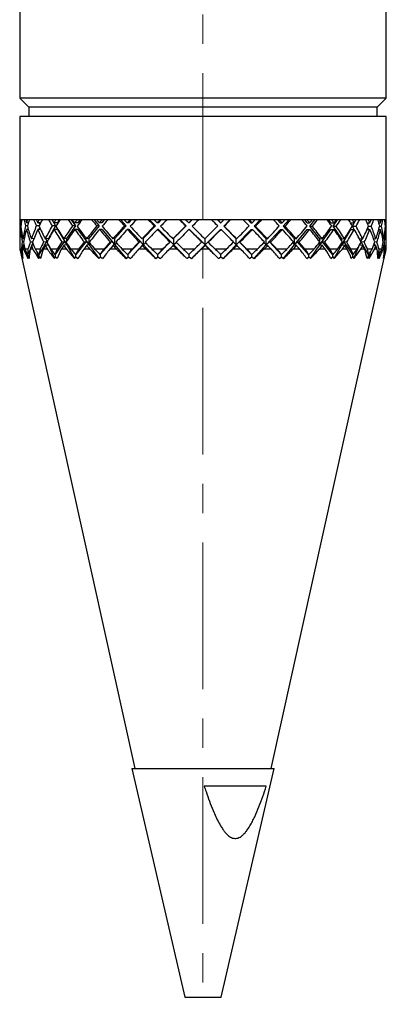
# Model space of a CAD drawing. Header units: inches. Extents: x 0.6 to 20.8, y 0.4 to 16.7.
# Tile 4 of 15: x 10.2 to 11.5, y 0.4 to 3.7. Entities that reach past the tile are written whole.
import ezdxf

# ---------------------------------------------------------------- set-up
doc = ezdxf.new("R2010")
doc.units = ezdxf.units.IN
doc.header["$MEASUREMENT"] = 0
doc.linetypes.add('CENTERX2', pattern=[0.8, 0.5, -0.1, 0.1, -0.1])
doc.layers.add('SLD-0', color=7, linetype='Continuous')

msp = doc.modelspace()

# ---------------------------------------------------------------- linework, layer by layer
at = {"color": 7, "linetype": 'Continuous', "lineweight": 25}
for p, q in [((10.2018, 3.7868), (10.2018, 3.452)), ((11.4518, 3.452), (11.4518, 3.7868)), ((10.2018, 3.452), (10.233, 3.4207)), ((11.4518, 3.452), (10.2018, 3.452)), ((11.4205, 3.4207), (11.4518, 3.452)), ((10.233, 3.4207), (10.233, 3.3895)), ((11.4205, 3.4207), (10.233, 3.4207)), ((11.4205, 3.3895), (11.4205, 3.4207)), ((10.2018, 3.3895), (10.2018, 3.0364)), ((11.4518, 3.3895), (10.2018, 3.3895)), ((11.4518, 3.0364), (11.4518, 3.3895)), ((10.2018, 3.0364), (10.2018, 2.9784)), ((11.4518, 3.0364), (10.2018, 3.0364)), ((10.2025, 3.0364), (10.2018, 3.0364)), ((10.2058, 3.0364), (10.2039, 3.0364)), ((10.2074, 3.0267), (10.2047, 3.0267)), ((10.2172, 3.0364), (10.2088, 3.0364)), ((10.2274, 3.0364), (10.2222, 3.0364)), ((10.2313, 3.0267), (10.2247, 3.0267)), ((10.2503, 3.0364), (10.2343, 3.0364)), ((10.2673, 3.0364), (10.2589, 3.0364)), ((10.2733, 3.0267), (10.263, 3.0267)), ((10.2673, 3.0267), (10.2702, 3.0199)), ((10.301, 3.0364), (10.2779, 3.0364)), ((10.3126, 3.0364), (10.3244, 3.0161)), ((10.3241, 3.0364), (10.3128, 3.0364)), ((10.3306, 3.0267), (10.3184, 3.0267)), ((10.3363, 3.0364), (10.3306, 3.0267)), ((10.3677, 3.0364), (10.3382, 3.0364)), ((10.3776, 3.0364), (10.3922, 3.0161)), ((10.3962, 3.0364), (10.3824, 3.0364)), ((10.3997, 3.0267), (10.3893, 3.0267)), ((10.4067, 3.0364), (10.3997, 3.0267)), ((10.4483, 3.0364), (10.4132, 3.0364)), ((10.4563, 3.0364), (10.4731, 3.0161)), ((10.4815, 3.0364), (10.4654, 3.0364)), ((10.4819, 3.0267), (10.4734, 3.0267)), ((10.4899, 3.0364), (10.4819, 3.0267)), ((10.5404, 3.0364), (10.5009, 3.0364)), ((10.5463, 3.0364), (10.5648, 3.0161)), ((10.5772, 3.0364), (10.5595, 3.0364)), ((10.5745, 3.0267), (10.5683, 3.0267)), ((10.5833, 3.0364), (10.5745, 3.0267)), ((10.6413, 3.0364), (10.5985, 3.0364)), ((10.6448, 3.0364), (10.6645, 3.0161)), ((10.6804, 3.0364), (10.6616, 3.0364)), ((10.6747, 3.0267), (10.671, 3.0267)), ((10.6841, 3.0364), (10.6747, 3.0267)), ((10.7477, 3.0364), (10.703, 3.0364)), ((10.7488, 3.0364), (10.7691, 3.0161)), ((10.7882, 3.0364), (10.7688, 3.0364)), ((10.7796, 3.0267), (10.7785, 3.0267)), ((10.7893, 3.0364), (10.7796, 3.0267)), ((10.8566, 3.0364), (10.8112, 3.0364)), ((10.886, 3.0267), (10.8763, 3.0364)), ((10.8971, 3.0364), (10.8778, 3.0364)), ((10.886, 3.0267), (10.8874, 3.0267)), ((10.8974, 3.0151), (10.9186, 3.0364)), ((10.9645, 3.0364), (10.92, 3.0364)), ((10.9905, 3.0267), (10.9811, 3.0364)), ((11.0039, 3.0364), (10.9852, 3.0364)), ((10.9905, 3.0267), (10.9945, 3.0267)), ((11.0016, 3.0151), (11.022, 3.0364)), ((11.0683, 3.0364), (11.0259, 3.0364)), ((11.09, 3.0267), (11.0813, 3.0364)), ((11.1053, 3.0364), (11.0877, 3.0364)), ((11.09, 3.0267), (11.0965, 3.0267)), ((11.1004, 3.0151), (11.1196, 3.0364)), ((11.1647, 3.0364), (11.1257, 3.0364)), ((11.1816, 3.0267), (11.1737, 3.0364)), ((11.1816, 3.0267), (11.1903, 3.0267)), ((11.1982, 3.0364), (11.1824, 3.0364)), ((11.191, 3.0151), (11.2082, 3.0364)), ((11.2509, 3.0364), (11.2165, 3.0364)), ((11.2624, 3.0267), (11.2556, 3.0364)), ((11.2624, 3.0267), (11.2731, 3.0267)), ((11.2798, 3.0364), (11.2662, 3.0364)), ((11.2704, 3.0151), (11.2853, 3.0364)), ((11.3242, 3.0364), (11.2954, 3.0364)), ((11.3282, 3.0296), (11.3244, 3.0364)), ((11.33, 3.0267), (11.3423, 3.0267)), ((11.3364, 3.0151), (11.3484, 3.0364)), ((11.3477, 3.0364), (11.3367, 3.0364)), ((11.3823, 3.0364), (11.3601, 3.0364)), ((11.3867, 3.0267), (11.3958, 3.0267)), ((11.3893, 3.0209), (11.3917, 3.0267)), ((11.3998, 3.0364), (11.3917, 3.0364)), ((11.4236, 3.0364), (11.4086, 3.0364)), ((11.4264, 3.0267), (11.4321, 3.0267)), ((11.4344, 3.0364), (11.4296, 3.0364)), ((11.4468, 3.0364), (11.4394, 3.0364)), ((11.4479, 3.0267), (11.4499, 3.0267)), ((11.4506, 3.0364), (11.4491, 3.0364)), ((11.4518, 3.0364), (11.4516, 3.0364)), ((11.4518, 2.9784), (11.4518, 3.0364)), ((10.2061, 3.0161), (10.2038, 3.0161)), ((10.2073, 3.0045), (10.2048, 3.0045)), ((10.2282, 3.0161), (10.222, 3.0161)), ((10.231, 3.0045), (10.225, 3.0045)), ((10.2685, 3.0161), (10.2585, 3.0161)), ((10.2729, 3.0045), (10.2634, 3.0045)), ((10.2698, 3.0112), (10.2669, 3.0045)), ((10.3244, 3.0161), (10.2995, 2.9733)), ((10.3244, 3.0161), (10.3123, 3.0161)), ((10.3311, 3.0045), (10.3189, 3.0045)), ((10.3311, 3.0045), (10.3622, 2.9512)), ((10.3922, 3.0161), (10.3616, 2.9733)), ((10.3922, 3.0161), (10.3817, 3.0161)), ((10.4004, 3.0045), (10.3899, 3.0045)), ((10.4004, 3.0045), (10.4386, 2.9512)), ((10.4731, 3.0161), (10.4378, 2.9733)), ((10.4731, 3.0161), (10.4647, 3.0161)), ((10.4826, 3.0045), (10.4742, 3.0045)), ((10.4826, 3.0045), (10.5267, 2.9512)), ((10.5648, 3.0161), (10.5258, 2.9733)), ((10.5648, 3.0161), (10.5587, 3.0161)), ((10.5753, 3.0045), (10.5691, 3.0045)), ((10.5753, 3.0045), (10.6239, 2.9512)), ((10.6645, 3.0161), (10.623, 2.9733)), ((10.6645, 3.0161), (10.6608, 3.0161)), ((10.6756, 3.0045), (10.6719, 3.0045)), ((10.6756, 3.0045), (10.7273, 2.9512)), ((10.7691, 3.0161), (10.7264, 2.9733)), ((10.7691, 3.0161), (10.7679, 3.0161)), ((10.7805, 3.0045), (10.7794, 3.0045)), ((10.7805, 3.0045), (10.8338, 2.9512)), ((10.8338, 2.9512), (10.8869, 3.0045)), ((10.8869, 3.0045), (10.8883, 3.0045)), ((10.94, 2.9724), (10.8974, 3.0151)), ((10.8974, 3.0151), (10.8989, 3.0151)), ((10.94, 2.9512), (10.9914, 3.0045)), ((10.9914, 3.0045), (10.9954, 3.0045)), ((11.0428, 2.9724), (11.0016, 3.0151)), ((11.0016, 3.0151), (11.0056, 3.0151)), ((11.0428, 2.9512), (11.0909, 3.0045)), ((11.0909, 3.0045), (11.0974, 3.0045)), ((11.139, 2.9724), (11.1004, 3.0151)), ((11.1004, 3.0151), (11.1069, 3.0151)), ((11.139, 2.9512), (11.1823, 3.0045)), ((11.1823, 3.0045), (11.1911, 3.0045)), ((11.2257, 2.9724), (11.191, 3.0151)), ((11.191, 3.0151), (11.1996, 3.0151)), ((11.2257, 2.9512), (11.263, 3.0045)), ((11.263, 3.0045), (11.2737, 3.0045)), ((11.3003, 2.9724), (11.2704, 3.0151)), ((11.2704, 3.0151), (11.2811, 3.0151)), ((11.3003, 2.9512), (11.3304, 3.0045)), ((11.3304, 3.0045), (11.3428, 3.0045)), ((11.3424, 3.0045), (11.3364, 3.0151)), ((11.3364, 3.0151), (11.3487, 3.0151)), ((11.3863, 3.0045), (11.3962, 3.0045)), ((11.3913, 3.0045), (11.3889, 3.0103)), ((11.391, 3.0151), (11.4005, 3.0151)), ((11.4262, 3.0045), (11.4323, 3.0045)), ((11.4291, 3.0151), (11.4348, 3.0151)), ((11.4478, 3.0045), (11.45, 3.0045)), ((11.4489, 3.0151), (11.4507, 3.0151)), ((10.2025, 2.9722), (10.2018, 2.9722)), ((10.2018, 2.9616), (10.2021, 2.9616)), ((10.2105, 2.9616), (10.2149, 2.962)), ((10.2171, 2.9726), (10.2124, 2.9722)), ((10.238, 2.9616), (10.2464, 2.9624)), ((10.2505, 2.973), (10.2416, 2.9722)), ((10.2468, 2.958), (10.2434, 2.9502)), ((10.248, 2.9728), (10.249, 2.9691)), ((10.2933, 2.9626), (10.2679, 2.9191)), ((10.2833, 2.9616), (10.2933, 2.9626)), ((10.2995, 2.9733), (10.2887, 2.9722)), ((10.2908, 2.9724), (10.2953, 2.962)), ((10.2933, 2.9626), (10.2966, 2.9569)), ((10.3, 2.9724), (10.2995, 2.9733)), ((10.3, 2.9708), (10.3, 2.9724)), ((10.3539, 2.9626), (10.3228, 2.9191)), ((10.3452, 2.9616), (10.3539, 2.9626)), ((10.3616, 2.9733), (10.352, 2.9722)), ((10.3539, 2.9626), (10.3622, 2.9512)), ((10.3622, 2.9724), (10.3616, 2.9733)), ((10.3622, 2.9646), (10.3622, 2.9724)), ((10.3622, 2.9512), (10.3622, 2.9568)), ((10.364, 2.9542), (10.3622, 2.9512)), ((10.429, 2.9626), (10.393, 2.9191)), ((10.4217, 2.9616), (10.429, 2.9626)), ((10.429, 2.9626), (10.4386, 2.9512)), ((10.4378, 2.9733), (10.4298, 2.9722)), ((10.4386, 2.9724), (10.4378, 2.9733)), ((10.4386, 2.9512), (10.4386, 2.9724)), ((10.4423, 2.9563), (10.4386, 2.9512)), ((10.5161, 2.9626), (10.4765, 2.9191)), ((10.5104, 2.9616), (10.5161, 2.9626)), ((10.5161, 2.9626), (10.5267, 2.9512)), ((10.5258, 2.9733), (10.5197, 2.9722)), ((10.5267, 2.9724), (10.5258, 2.9733)), ((10.5267, 2.9512), (10.5267, 2.9724)), ((10.5323, 2.9579), (10.5267, 2.9512)), ((10.6127, 2.9626), (10.5705, 2.9191)), ((10.6089, 2.9616), (10.6127, 2.9626)), ((10.6127, 2.9626), (10.6239, 2.9512)), ((10.623, 2.9733), (10.6189, 2.9722)), ((10.6239, 2.9724), (10.623, 2.9733)), ((10.6239, 2.9512), (10.6239, 2.9724)), ((10.6313, 2.9591), (10.6239, 2.9512)), ((10.7158, 2.9626), (10.6724, 2.9191)), ((10.7139, 2.9616), (10.7158, 2.9626)), ((10.7158, 2.9626), (10.7273, 2.9512)), ((10.7264, 2.9733), (10.7244, 2.9722)), ((10.7273, 2.9724), (10.7264, 2.9733)), ((10.7273, 2.9512), (10.7273, 2.9724)), ((10.7362, 2.9602), (10.7273, 2.9512)), ((10.8222, 2.9626), (10.8338, 2.9512)), ((10.8223, 2.9616), (10.8222, 2.9626)), ((10.8338, 2.9724), (10.8335, 2.9727)), ((10.8338, 2.9512), (10.8338, 2.9724)), ((10.8444, 2.9617), (10.8338, 2.9512)), ((10.8446, 2.9607), (10.8444, 2.9617)), ((10.9304, 2.961), (10.94, 2.9512)), ((10.9391, 2.9733), (10.9414, 2.9722)), ((10.94, 2.9724), (10.9391, 2.9733)), ((10.94, 2.9512), (10.94, 2.9724)), ((10.9506, 2.9617), (10.94, 2.9512)), ((10.9528, 2.9607), (10.9506, 2.9617)), ((10.9939, 2.9182), (10.9506, 2.9617)), ((11.0348, 2.9599), (11.0428, 2.9512)), ((11.0419, 2.9733), (11.0464, 2.9722)), ((11.0428, 2.9724), (11.0419, 2.9733)), ((11.0428, 2.9512), (11.0428, 2.9724)), ((11.0531, 2.9617), (11.0428, 2.9512)), ((11.0572, 2.9607), (11.0531, 2.9617)), ((11.0949, 2.9182), (11.0531, 2.9617)), ((11.1328, 2.9586), (11.139, 2.9512)), ((11.1382, 2.9733), (11.1446, 2.9722)), ((11.139, 2.9724), (11.1382, 2.9733)), ((11.139, 2.9512), (11.139, 2.9724)), ((11.1486, 2.9617), (11.139, 2.9512)), ((11.1545, 2.9607), (11.1486, 2.9617)), ((11.1878, 2.9182), (11.1486, 2.9617)), ((11.2216, 2.957), (11.2257, 2.9512)), ((11.2251, 2.9733), (11.2333, 2.9722)), ((11.2257, 2.9724), (11.2251, 2.9733)), ((11.2257, 2.9512), (11.2257, 2.9724)), ((11.2344, 2.9617), (11.2257, 2.9512)), ((11.242, 2.9607), (11.2344, 2.9617)), ((11.2697, 2.9182), (11.2344, 2.9617)), ((11.2982, 2.9548), (11.3003, 2.9512)), ((11.2998, 2.9733), (11.3095, 2.9722)), ((11.3003, 2.9724), (11.2998, 2.9733)), ((11.3003, 2.9652), (11.3003, 2.9724)), ((11.3078, 2.9617), (11.3003, 2.9512)), ((11.3003, 2.9512), (11.3003, 2.958)), ((11.3168, 2.9607), (11.3078, 2.9617)), ((11.3382, 2.9182), (11.3078, 2.9617)), ((11.3605, 2.9724), (11.3565, 2.9795)), ((11.3602, 2.9733), (11.3711, 2.9722)), ((11.3605, 2.9724), (11.3602, 2.9733)), ((11.3605, 2.9719), (11.3605, 2.9724)), ((11.3666, 2.9617), (11.3605, 2.9512)), ((11.3653, 2.9627), (11.3693, 2.9724)), ((11.3767, 2.9607), (11.3666, 2.9617)), ((11.3911, 2.9182), (11.3666, 2.9617)), ((11.4085, 2.9729), (11.4162, 2.9722)), ((11.4094, 2.9706), (11.4099, 2.9728)), ((11.4136, 2.9503), (11.4109, 2.9569)), ((11.4199, 2.9607), (11.4125, 2.9614)), ((11.4394, 2.9725), (11.4433, 2.9722)), ((11.4451, 2.9607), (11.4414, 2.961)), ((11.4516, 2.9722), (11.4518, 2.9722)), ((10.2024, 2.9501), (10.2018, 2.9501)), ((10.2018, 2.943), (10.2018, 2.9364)), ((10.2018, 2.9364), (10.5942, 1.1664)), ((10.2021, 2.9364), (10.2018, 2.9364)), ((10.2068, 2.9364), (10.2032, 2.9364)), ((10.211, 2.9224), (10.2101, 2.9191)), ((10.2153, 2.9364), (10.2102, 2.9364)), ((10.2168, 2.9504), (10.2126, 2.9501)), ((10.2299, 2.9364), (10.22, 2.9364)), ((10.2372, 2.9358), (10.2299, 2.9191)), ((10.2469, 2.9364), (10.2372, 2.9364)), ((10.2495, 2.9508), (10.242, 2.9501)), ((10.2712, 2.9364), (10.2553, 2.9364)), ((10.2597, 2.9293), (10.2663, 2.9051)), ((10.2963, 2.9364), (10.2822, 2.9364)), ((10.2997, 2.9511), (10.2891, 2.9501)), ((10.3012, 2.9483), (10.32, 2.9051)), ((10.3294, 2.9364), (10.3079, 2.9364)), ((10.3617, 2.9364), (10.3438, 2.9364)), ((10.3622, 2.9512), (10.3526, 2.9501)), ((10.3622, 2.9512), (10.3891, 2.9051)), ((10.4026, 2.9364), (10.3763, 2.9364)), ((10.4413, 2.9364), (10.42, 2.9364)), ((10.4386, 2.9512), (10.4305, 2.9501)), ((10.4386, 2.9512), (10.4715, 2.9051)), ((10.4888, 2.9364), (10.4583, 2.9364)), ((10.5325, 2.9364), (10.5086, 2.9364)), ((10.5267, 2.9512), (10.5205, 2.9501)), ((10.5267, 2.9512), (10.5648, 2.9051)), ((10.5852, 2.9364), (10.5516, 2.9364)), ((10.6328, 2.9364), (10.6068, 2.9364)), ((10.6239, 2.9512), (10.6197, 2.9501)), ((10.6239, 2.9512), (10.6659, 2.9051)), ((10.689, 2.9364), (10.6532, 2.9364)), ((10.7389, 2.9364), (10.7117, 2.9364)), ((10.7273, 2.9512), (10.7253, 2.9501)), ((10.7273, 2.9512), (10.772, 2.9051)), ((10.7969, 2.9364), (10.7601, 2.9364)), ((10.7879, 2.9051), (10.8338, 2.9512)), ((10.8477, 2.9364), (10.8202, 2.9364)), ((10.8338, 2.9512), (10.8339, 2.9501)), ((10.8338, 2.9512), (10.8797, 2.9051)), ((10.9058, 2.9364), (10.869, 2.9364)), ((10.8956, 2.9051), (10.94, 2.9512)), ((10.9558, 2.9364), (10.9288, 2.9364)), ((10.94, 2.9512), (10.9423, 2.9501)), ((11.0122, 2.9364), (10.9767, 2.9364)), ((11.0012, 2.9051), (11.0428, 2.9512)), ((11.06, 2.9364), (11.0343, 2.9364)), ((11.0428, 2.9512), (11.0472, 2.9501)), ((11.0594, 1.1664), (11.4518, 2.9364)), ((11.1131, 2.9364), (11.0797, 2.9364)), ((11.1015, 2.9051), (11.139, 2.9512)), ((11.1572, 2.9364), (11.1335, 2.9364)), ((11.139, 2.9512), (11.1454, 2.9501)), ((11.2052, 2.9364), (11.1751, 2.9364)), ((11.1935, 2.9051), (11.2257, 2.9512)), ((11.2443, 2.9364), (11.2234, 2.9364)), ((11.2257, 2.9512), (11.234, 2.9501)), ((11.2858, 2.9364), (11.26, 2.9364)), ((11.2743, 2.9051), (11.3003, 2.9512)), ((11.3003, 2.9512), (11.3101, 2.9501)), ((11.3187, 2.9364), (11.3013, 2.9364)), ((11.3525, 2.9364), (11.3316, 2.9364)), ((11.3415, 2.9051), (11.3605, 2.9512)), ((11.3605, 2.9512), (11.3609, 2.9521)), ((11.3605, 2.9512), (11.3605, 2.9514)), ((11.3605, 2.9513), (11.3605, 2.9512)), ((11.3605, 2.9512), (11.3716, 2.9501)), ((11.3782, 2.9364), (11.3647, 2.9364)), ((11.4032, 2.9364), (11.3879, 2.9364)), ((11.3931, 2.9051), (11.3993, 2.93)), ((11.4087, 2.9508), (11.4165, 2.9501)), ((11.4209, 2.9364), (11.4118, 2.9364)), ((11.4269, 2.9182), (11.4214, 2.9314)), ((11.4364, 2.9364), (11.4272, 2.9364)), ((11.4394, 2.9504), (11.4435, 2.9501)), ((11.4456, 2.9364), (11.4411, 2.9364)), ((11.4511, 2.9364), (11.4482, 2.9364)), ((11.4516, 2.9501), (11.4518, 2.9501)), ((11.4518, 2.9364), (11.4518, 2.943)), ((11.4518, 2.9364), (11.4518, 2.9364)), ((10.2101, 2.9191), (10.2086, 2.9188)), ((10.2104, 2.9182), (10.2101, 2.9191)), ((10.2104, 2.9112), (10.2104, 2.9182)), ((10.211, 2.9051), (10.2104, 2.9112)), ((10.2104, 2.9112), (10.2126, 2.9051)), ((10.2281, 2.9195), (10.2296, 2.9051)), ((10.2299, 2.9191), (10.2285, 2.9188)), ((10.2296, 2.9051), (10.2304, 2.9112)), ((10.2304, 2.9182), (10.2299, 2.9191)), ((10.2304, 2.9112), (10.2304, 2.9182)), ((10.2304, 2.9112), (10.2339, 2.9051)), ((10.2663, 2.9051), (10.2684, 2.9112)), ((10.2679, 2.9191), (10.2665, 2.9188)), ((10.2684, 2.9182), (10.2679, 2.9191)), ((10.2684, 2.9112), (10.2684, 2.9182)), ((10.2684, 2.9112), (10.2731, 2.9051)), ((10.32, 2.9051), (10.3235, 2.9112)), ((10.3228, 2.9191), (10.3216, 2.9188)), ((10.3235, 2.9182), (10.3228, 2.9191)), ((10.3235, 2.9112), (10.3235, 2.9182)), ((10.3235, 2.9112), (10.3293, 2.9051)), ((10.3891, 2.9051), (10.3938, 2.9112)), ((10.393, 2.9191), (10.392, 2.9188)), ((10.3938, 2.9182), (10.393, 2.9191)), ((10.3938, 2.9112), (10.3938, 2.9182)), ((10.3938, 2.9112), (10.4005, 2.9051)), ((10.4715, 2.9051), (10.4773, 2.9112)), ((10.4765, 2.9191), (10.4756, 2.9188)), ((10.4773, 2.9182), (10.4765, 2.9191)), ((10.4773, 2.9112), (10.4773, 2.9182)), ((10.4773, 2.9112), (10.4847, 2.9051)), ((10.5648, 2.9051), (10.5714, 2.9112)), ((10.5705, 2.9191), (10.5699, 2.9188)), ((10.5714, 2.9182), (10.5705, 2.9191)), ((10.5714, 2.9112), (10.5714, 2.9182)), ((10.5714, 2.9112), (10.5793, 2.9051)), ((10.6659, 2.9051), (10.6733, 2.9112)), ((10.6724, 2.9191), (10.672, 2.9188)), ((10.6733, 2.9182), (10.6724, 2.9191)), ((10.6733, 2.9112), (10.6733, 2.9182)), ((10.6733, 2.9112), (10.6814, 2.9051)), ((10.7798, 2.9182), (10.779, 2.919)), ((10.7798, 2.9112), (10.7798, 2.9182)), ((10.7798, 2.9112), (10.7879, 2.9051)), ((10.8797, 2.9051), (10.8878, 2.9112)), ((10.8878, 2.9182), (10.8871, 2.9189)), ((10.8878, 2.9112), (10.8878, 2.9182)), ((10.8878, 2.9112), (10.8956, 2.9051)), ((10.9859, 2.9051), (10.9939, 2.9112)), ((10.9931, 2.9191), (10.9935, 2.9188)), ((10.9939, 2.9182), (10.9931, 2.9191)), ((10.9939, 2.9112), (10.9939, 2.9182)), ((10.9939, 2.9112), (11.0012, 2.9051)), ((11.0872, 2.9051), (11.0949, 2.9112)), ((11.0942, 2.9191), (11.0948, 2.9188)), ((11.0949, 2.9182), (11.0942, 2.9191)), ((11.0949, 2.9112), (11.0949, 2.9182)), ((11.0949, 2.9112), (11.1015, 2.9051)), ((11.1805, 2.9051), (11.1878, 2.9112)), ((11.1872, 2.9191), (11.1881, 2.9188)), ((11.1878, 2.9182), (11.1872, 2.9191)), ((11.1878, 2.9112), (11.1878, 2.9182)), ((11.1878, 2.9112), (11.1935, 2.9051)), ((11.2632, 2.9051), (11.2697, 2.9112)), ((11.2692, 2.9191), (11.2703, 2.9188)), ((11.2697, 2.9182), (11.2692, 2.9191)), ((11.2697, 2.9112), (11.2697, 2.9182)), ((11.2697, 2.9112), (11.2743, 2.9051)), ((11.3325, 2.9051), (11.3382, 2.9112)), ((11.3378, 2.9191), (11.3391, 2.9188)), ((11.3382, 2.9182), (11.3378, 2.9191)), ((11.3382, 2.9112), (11.3382, 2.9182)), ((11.3382, 2.9112), (11.3415, 2.9051)), ((11.3866, 2.9051), (11.3911, 2.9112)), ((11.3909, 2.9191), (11.3923, 2.9188)), ((11.3911, 2.9182), (11.3909, 2.9191)), ((11.3911, 2.9112), (11.3911, 2.9182)), ((11.4236, 2.9051), (11.4269, 2.9112)), ((11.4268, 2.9191), (11.4283, 2.9188)), ((11.4269, 2.9182), (11.4268, 2.9191)), ((11.4269, 2.9112), (11.4269, 2.9182)), ((11.4269, 2.9112), (11.4275, 2.9051)), ((11.4275, 2.9051), (11.4286, 2.9194)), ((11.4424, 2.9051), (11.4444, 2.9112)), ((11.4444, 2.9112), (11.4436, 2.9051)), ((11.4444, 2.9182), (11.4441, 2.9195)), ((11.4444, 2.9182), (11.4445, 2.9191)), ((11.4444, 2.9112), (11.4444, 2.9182)), ((11.4445, 2.9191), (11.446, 2.9188)), ((10.5843, 1.1664), (10.7644, 0.3864)), ((10.5843, 1.1664), (10.6305, 1.1664)), ((10.6305, 1.1664), (11.0693, 1.1664)), ((10.8892, 0.3864), (11.0693, 1.1664)), ((11.0428, 1.1064), (10.831, 1.1064)), ((10.7644, 0.3864), (10.7763, 0.3864)), ((10.7763, 0.3864), (10.8892, 0.3864))]:
    msp.add_line(p, q, dxfattribs=at)
for centre, major_axis, ratio, start_param, end_param in [((10.8268, 3.0045), (-0.4632, 0.4632), 0.905914, 0.78376, 0.816286), ((10.8268, 3.0257), (-0.4632, 0.4632), 0.905914, 0.817722, 0.833258), ((10.8268, 3.0276), (0.4632, 0.4632), 0.905914, 2.2928, 2.308335), ((10.8268, 3.0045), (0.4632, 0.4632), 0.905914, 2.255906, 2.289898), ((10.8268, 3.0045), (-0.498, 0.498), 0.758323, 0.871026, 0.903552), ((10.8268, 3.0257), (-0.498, 0.498), 0.758323, 0.904989, 0.920524), ((10.8268, 3.0276), (0.498, 0.498), 0.758323, 2.205534, 2.221069), ((10.8268, 3.0045), (0.498, 0.498), 0.758323, 2.16864, 2.202632), ((10.8268, 3.0045), (-0.529, 0.529), 0.629097, 0.958293, 0.990819), ((10.8268, 3.0257), (-0.529, 0.529), 0.629097, 0.992255, 1.007791), ((10.8268, 3.0276), (0.529, 0.529), 0.629097, 2.118267, 2.133802), ((10.8268, 3.0045), (0.529, 0.529), 0.629097, 2.081373, 2.115365), ((10.8268, 3.0045), (-0.556, 0.556), 0.513354, 1.045559, 1.078085), ((10.8268, 3.0257), (0.556, -0.556), 0.513354, 4.221114, 4.23665), ((10.8268, 3.0276), (0.556, 0.556), 0.513354, 2.031001, 2.046536), ((10.8268, 3.0045), (0.556, 0.556), 0.513354, 1.994107, 2.028099), ((10.8268, 3.0045), (-0.5788, 0.5788), 0.407561, 1.132826, 1.165352), ((10.8268, 3.0257), (0.5788, -0.5788), 0.407561, 4.308381, 4.323916), ((10.8268, 3.0276), (0.5788, 0.5788), 0.407561, 1.943734, 1.959269), ((10.8268, 3.0045), (0.5788, 0.5788), 0.407561, 1.90684, 1.940832), ((10.8268, 3.0045), (-0.5971, 0.5971), 0.309052, 1.220092, 1.252618), ((10.8268, 3.0257), (0.5971, -0.5971), 0.309052, 4.395647, 4.411183), ((10.8268, 3.0276), (0.5971, 0.5971), 0.309052, 1.856468, 1.872003), ((10.8268, 3.0045), (0.5971, 0.5971), 0.309052, 1.819574, 1.853566), ((10.8268, 3.0045), (-0.6109, 0.6109), 0.215731, 1.307359, 1.339885), ((10.8268, 3.0257), (0.6109, -0.6109), 0.215731, 4.482914, 4.498449), ((10.8268, 3.0276), (0.6109, 0.6109), 0.215731, 1.769201, 1.784736), ((10.8268, 3.0045), (0.6109, 0.6109), 0.215731, 1.732308, 1.766299), ((10.8268, 3.0045), (-0.6201, 0.6201), 0.125866, 1.394625, 1.427151), ((10.8268, 3.0257), (0.6201, -0.6201), 0.125866, 4.57018, 4.585716), ((10.8268, 3.0276), (0.6201, 0.6201), 0.125866, 1.681935, 1.69747), ((10.8268, 3.0045), (0.6201, 0.6201), 0.125866, 1.645041, 1.679033), ((10.8268, 3.0045), (-0.6246, 0.6246), 0.03796, 1.481892, 1.514418), ((10.8268, 3.0257), (0.6246, -0.6246), 0.03796, 4.657447, 4.672982), ((10.8268, 3.0276), (0.6246, 0.6246), 0.03796, 1.594668, 1.610203), ((10.8268, 3.0045), (0.6246, 0.6246), 0.03796, 1.557775, 1.591766), ((10.8268, 3.0045), (-0.6242, 0.6242), 0.049365, 4.681501, 4.714027), ((10.8268, 3.0257), (0.6242, -0.6242), 0.049365, 1.522937, 1.538472), ((10.8268, 3.0276), (0.6242, 0.6242), 0.049365, 4.760248, 4.775783), ((10.8268, 3.0045), (0.6242, 0.6242), 0.049365, 4.778685, 4.812677), ((10.8268, 3.0045), (-0.6192, 0.6192), 0.137447, 4.594235, 4.626761), ((10.8268, 3.0257), (0.6192, -0.6192), 0.137447, 1.43567, 1.451206), ((10.8268, 3.0276), (0.6192, 0.6192), 0.137447, 4.847515, 4.86305), ((10.8268, 3.0045), (0.6192, 0.6192), 0.137447, 4.865952, 4.899944), ((10.8268, 3.0045), (-0.6094, 0.6094), 0.227674, 4.506968, 4.539494), ((10.8268, 3.0257), (-0.6094, 0.6094), 0.227674, 4.489997, 4.505532), ((10.8268, 3.0276), (0.6094, 0.6094), 0.227674, 4.934781, 4.950316), ((10.8268, 3.0045), (0.6094, 0.6094), 0.227674, 4.953218, 4.98721), ((10.8268, 3.0045), (-0.595, 0.595), 0.321568, 4.419702, 4.452228), ((10.8268, 3.0257), (-0.595, 0.595), 0.321568, 4.40273, 4.418265), ((10.8268, 3.0276), (0.595, 0.595), 0.321568, 5.022048, 5.037583), ((10.8268, 3.0045), (0.595, 0.595), 0.321568, 5.040485, 5.074477), ((10.8268, 3.0045), (-0.5761, 0.5761), 0.420898, 4.332435, 4.364961), ((10.8268, 3.0257), (-0.5761, 0.5761), 0.420898, 4.315464, 4.330999), ((10.8268, 3.0276), (0.5761, 0.5761), 0.420898, 5.109314, 5.124849), ((10.8268, 3.0045), (0.5761, 0.5761), 0.420898, 5.127751, 5.161743), ((10.8268, 3.0045), (-0.5527, 0.5527), 0.527823, 4.245169, 4.277695), ((10.8268, 3.0257), (-0.5527, 0.5527), 0.527823, 4.228197, 4.243733), ((10.8268, 3.0276), (0.5527, 0.5527), 0.527823, 5.196581, 5.212116), ((10.8268, 3.0045), (0.5527, 0.5527), 0.527823, 5.215018, 5.249009), ((10.8268, 3.0045), (-0.5252, 0.5252), 0.645101, 4.157902, 4.190428), ((10.8268, 3.0257), (-0.5252, 0.5252), 0.645101, 4.140931, 4.156466), ((10.8268, 3.0276), (0.5252, 0.5252), 0.645101, 5.283847, 5.299382), ((10.8268, 3.0045), (0.5252, 0.5252), 0.645101, 5.302284, 5.336276), ((10.8268, 3.0045), (-0.4937, 0.4937), 0.77641, 4.070636, 4.103162), ((10.8268, 3.0257), (-0.4937, 0.4937), 0.77641, 4.053664, 4.0692), ((10.8268, 3.0276), (0.4937, 0.4937), 0.77641, 5.371114, 5.386649), ((10.8268, 3.0045), (0.4937, 0.4937), 0.77641, 5.389551, 5.423542), ((10.8268, 3.0045), (-0.4584, 0.4584), 0.926857, 3.983369, 4.015895), ((10.8268, 3.0257), (-0.4584, 0.4584), 0.926857, 3.966398, 3.981933), ((10.8268, 3.0276), (0.4584, 0.4584), 0.926857, 5.45838, 5.473915), ((10.8268, 3.0045), (0.4584, 0.4584), 0.926857, 5.476817, 5.510809), ((10.8268, 3.0276), (0.4632, 0.4632), 0.905914, 2.325307, 2.395607), ((10.8268, 3.0045), (0.4632, 0.4632), 0.905914, 2.30687, 2.3771), ((10.8268, 3.0045), (-0.4632, 0.4632), 0.905914, 0.834723, 0.903482), ((10.8268, 3.0257), (-0.4632, 0.4632), 0.905914, 0.851695, 0.920518), ((10.8268, 3.0276), (0.498, 0.498), 0.758323, 2.23804, 2.308341), ((10.8268, 3.0045), (0.498, 0.498), 0.758323, 2.219603, 2.289833), ((10.8268, 3.0045), (-0.498, 0.498), 0.758323, 0.92199, 0.990749), ((10.8268, 3.0257), (-0.498, 0.498), 0.758323, 0.938961, 1.007785), ((10.8268, 3.0276), (0.529, 0.529), 0.629097, 2.150774, 2.221074), ((10.8268, 3.0045), (0.529, 0.529), 0.629097, 2.132337, 2.202567), ((10.8268, 3.0045), (-0.529, 0.529), 0.629097, 1.009256, 1.078015), ((10.8268, 3.0257), (-0.529, 0.529), 0.629097, 1.026227, 1.095051), ((10.8268, 3.0276), (0.556, 0.556), 0.513354, 2.063507, 2.133808), ((10.8268, 3.0045), (0.556, 0.556), 0.513354, 2.04507, 2.1153), ((10.8268, 3.0045), (-0.556, 0.556), 0.513354, 1.096523, 1.165281), ((10.8268, 3.0257), (-0.556, 0.556), 0.513354, 1.113494, 1.182318), ((10.8268, 3.0276), (0.5788, 0.5788), 0.407561, 1.976241, 2.046541), ((10.8268, 3.0045), (0.5788, 0.5788), 0.407561, 1.957804, 2.028034), ((10.8268, 3.0045), (-0.5788, 0.5788), 0.407561, 1.183789, 1.252548), ((10.8268, 3.0257), (-0.5788, 0.5788), 0.407561, 1.20076, 1.269584), ((10.8268, 3.0276), (0.5971, 0.5971), 0.309052, 1.888974, 1.959275), ((10.8268, 3.0045), (0.5971, 0.5971), 0.309052, 1.870537, 1.940767), ((10.8268, 3.0045), (-0.5971, 0.5971), 0.309052, 1.271055, 1.339814), ((10.8268, 3.0257), (-0.5971, 0.5971), 0.309052, 1.288027, 1.356851), ((10.8268, 3.0276), (0.6109, 0.6109), 0.215731, 1.801708, 1.872008), ((10.8268, 3.0045), (0.6109, 0.6109), 0.215731, 1.783271, 1.853501), ((10.8268, 3.0045), (-0.6109, 0.6109), 0.215731, 1.358322, 1.427081), ((10.8268, 3.0257), (-0.6109, 0.6109), 0.215731, 1.375293, 1.444117), ((10.8268, 3.0276), (0.6201, 0.6201), 0.125866, 1.714441, 1.784742), ((10.8268, 3.0045), (0.6201, 0.6201), 0.125866, 1.696004, 1.766235), ((10.8268, 3.0045), (-0.6201, 0.6201), 0.125866, 1.445588, 1.514347), ((10.8268, 3.0257), (-0.6201, 0.6201), 0.125866, 1.46256, 1.531384), ((10.8268, 3.0276), (0.6246, 0.6246), 0.03796, 1.627175, 1.697475), ((10.8268, 3.0045), (0.6246, 0.6246), 0.03796, 1.608738, 1.678968), ((10.8268, 3.0045), (-0.6246, 0.6246), 0.03796, 1.532855, 1.601614), ((10.8268, 3.0257), (-0.6246, 0.6246), 0.03796, 1.549826, 1.61865), ((10.8268, 3.0276), (0.6242, 0.6242), 0.049365, 4.672976, 4.743277), ((10.8268, 3.0045), (0.6242, 0.6242), 0.049365, 4.691484, 4.761714), ((10.8268, 3.0045), (-0.6242, 0.6242), 0.049365, 4.594305, 4.663064), ((10.8268, 3.0257), (-0.6242, 0.6242), 0.049365, 4.577269, 4.646093), ((10.8268, 3.0276), (0.6192, 0.6192), 0.137447, 4.760243, 4.830543), ((10.8268, 3.0045), (0.6192, 0.6192), 0.137447, 4.77875, 4.84898), ((10.8268, 3.0045), (-0.6192, 0.6192), 0.137447, 4.507039, 4.575798), ((10.8268, 3.0257), (-0.6192, 0.6192), 0.137447, 4.490002, 4.558826), ((10.8268, 3.0276), (0.6094, 0.6094), 0.227674, 4.847509, 4.91781), ((10.8268, 3.0045), (0.6094, 0.6094), 0.227674, 4.866017, 4.936247), ((10.8268, 3.0045), (-0.6094, 0.6094), 0.227674, 4.419772, 4.488531), ((10.8268, 3.0257), (-0.6094, 0.6094), 0.227674, 4.402736, 4.47156), ((10.8268, 3.0276), (0.595, 0.595), 0.321568, 4.934776, 5.005076), ((10.8268, 3.0045), (0.595, 0.595), 0.321568, 4.953283, 5.023513), ((10.8268, 3.0045), (-0.595, 0.595), 0.321568, 4.332506, 4.401265), ((10.8268, 3.0257), (-0.595, 0.595), 0.321568, 4.315469, 4.384293), ((10.8268, 3.0276), (0.5761, 0.5761), 0.420898, 5.022042, 5.092343), ((10.8268, 3.0045), (0.5761, 0.5761), 0.420898, 5.04055, 5.11078), ((10.8268, 3.0045), (-0.5761, 0.5761), 0.420898, 4.245239, 4.313998), ((10.8268, 3.0257), (-0.5761, 0.5761), 0.420898, 4.228203, 4.297027), ((10.8268, 3.0276), (0.5527, 0.5527), 0.527823, 5.109309, 5.179609), ((10.8268, 3.0045), (0.5527, 0.5527), 0.527823, 5.127816, 5.198046), ((10.8268, 3.0045), (-0.5527, 0.5527), 0.527823, 4.157973, 4.226732), ((10.8268, 3.0257), (-0.5527, 0.5527), 0.527823, 4.140936, 4.20976), ((10.8268, 3.0276), (0.5252, 0.5252), 0.645101, 5.196575, 5.266876), ((10.8268, 3.0045), (0.5252, 0.5252), 0.645101, 5.215082, 5.285313), ((10.8268, 3.0045), (-0.5252, 0.5252), 0.645101, 4.070706, 4.139465), ((10.8268, 3.0257), (-0.5252, 0.5252), 0.645101, 4.05367, 4.122494), ((10.8268, 3.0276), (0.4937, 0.4937), 0.77641, 5.283842, 5.354142), ((10.8268, 3.0045), (0.4937, 0.4937), 0.77641, 5.302349, 5.372579), ((10.8268, 3.0045), (-0.4937, 0.4937), 0.77641, 3.98344, 4.052199), ((10.8268, 3.0257), (-0.4937, 0.4937), 0.77641, 3.966403, 4.035227), ((10.8268, 3.0276), (0.4584, 0.4584), 0.926857, 5.371108, 5.441409), ((10.8268, 3.0045), (0.4584, 0.4584), 0.926857, 5.389615, 5.459846), ((10.8268, 3.0045), (-0.4584, 0.4584), 0.926857, 3.896173, 3.964932), ((10.8268, 3.0257), (-0.4584, 0.4584), 0.926857, 3.879137, 3.947961), ((10.8268, 3.0257), (0.4584, 0.4584), 0.926857, 2.394136, 2.404048), ((10.8268, 3.0045), (0.4584, 0.4584), 0.926857, 2.370004, 2.387012), ((10.8268, 3.0276), (0.4632, 0.4632), 0.905914, 2.412644, 2.431194), ((10.8268, 3.0257), (0.4584, 0.4584), 0.926857, 2.422556, 2.461745), ((10.8268, 3.0276), (0.498, 0.498), 0.758323, 2.325377, 2.366057), ((10.8268, 3.0257), (-0.4632, 0.4632), 0.905914, 0.939026, 0.978215), ((10.8268, 3.0276), (0.529, 0.529), 0.629097, 2.238111, 2.278791), ((10.8268, 3.0257), (-0.498, 0.498), 0.758323, 1.026292, 1.065482), ((10.8268, 3.0276), (0.556, 0.556), 0.513354, 2.150844, 2.191524), ((10.8268, 3.0257), (-0.529, 0.529), 0.629097, 1.113559, 1.152748), ((10.8268, 3.0276), (0.5788, 0.5788), 0.407561, 2.063578, 2.104258), ((10.8268, 3.0257), (-0.556, 0.556), 0.513354, 1.200825, 1.240014), ((10.8268, 3.0276), (0.5971, 0.5971), 0.309052, 1.976311, 2.016991), ((10.8268, 3.0257), (-0.5788, 0.5788), 0.407561, 1.288092, 1.327281), ((10.8268, 3.0276), (0.6109, 0.6109), 0.215731, 1.889045, 1.929725), ((10.8268, 3.0257), (-0.5971, 0.5971), 0.309052, 1.375358, 1.414547), ((10.8268, 3.0276), (0.6201, 0.6201), 0.125866, 1.801778, 1.842458), ((10.8268, 3.0257), (-0.6109, 0.6109), 0.215731, 1.462625, 1.501814), ((10.8268, 3.0276), (0.6246, 0.6246), 0.03796, 1.714512, 1.755192), ((10.8268, 3.0257), (-0.6201, 0.6201), 0.125866, 1.549891, 1.58908), ((10.8268, 3.0276), (0.6242, 0.6242), 0.049365, 4.61526, 4.65594), ((10.8268, 3.0257), (-0.6246, 0.6246), 0.03796, 1.637158, 1.676347), ((10.8268, 3.0276), (0.6192, 0.6192), 0.137447, 4.702526, 4.743206), ((10.8268, 3.0257), (-0.6242, 0.6242), 0.049365, 4.519572, 4.558761), ((10.8268, 3.0276), (0.6094, 0.6094), 0.227674, 4.789793, 4.830473), ((10.8268, 3.0257), (-0.6192, 0.6192), 0.137447, 4.432306, 4.471495), ((10.8268, 3.0276), (0.595, 0.595), 0.321568, 4.877059, 4.917739), ((10.8268, 3.0257), (-0.6094, 0.6094), 0.227674, 4.345039, 4.384228), ((10.8268, 3.0276), (0.5761, 0.5761), 0.420898, 4.964326, 5.005006), ((10.8268, 3.0257), (-0.595, 0.595), 0.321568, 4.257773, 4.296962), ((10.8268, 3.0276), (0.5527, 0.5527), 0.527823, 5.051592, 5.092272), ((10.8268, 3.0257), (-0.5761, 0.5761), 0.420898, 4.170506, 4.209695), ((10.8268, 3.0276), (0.5252, 0.5252), 0.645101, 5.138859, 5.179539), ((10.8268, 3.0257), (-0.5527, 0.5527), 0.527823, 4.08324, 4.122429), ((10.8268, 3.0276), (0.4937, 0.4937), 0.77641, 5.226125, 5.266805), ((10.8268, 3.0257), (-0.5252, 0.5252), 0.645101, 3.995973, 4.035163), ((10.8268, 3.0276), (0.4584, 0.4584), 0.926857, 5.313392, 5.354072), ((10.8268, 3.0257), (-0.4937, 0.4937), 0.77641, 3.908707, 3.947896), ((10.8268, 3.0276), (-0.4632, 0.4632), 0.905914, 3.829862, 3.870542), ((10.8268, 3.0045), (0.4584, 0.4584), 0.926857, 2.405519, 2.427529), ((10.8268, 3.0045), (0.4632, 0.4632), 0.905914, 2.394136, 2.405519), ((10.8381, 3.1538), (0.4071, 0.559), 0.921431, 2.490726, 2.540315), ((10.8382, 3.1761), (0.4101, 0.5631), 0.921431, 2.523183, 2.551019), ((10.8674, 3.178), (0.513, 0.5581), 0.752385, 2.539906, 2.567755), ((10.8268, 3.0045), (0.498, 0.498), 0.758323, 2.30687, 2.328879), ((10.8671, 3.1538), (0.5089, 0.5537), 0.752385, 2.504649, 2.554238), ((10.8268, 3.0045), (-0.4632, 0.4632), 0.905914, 0.92199, 0.943999), ((10.8121, 3.1538), (-0.4307, 0.5501), 0.900901, 1.285301, 1.33489), ((10.812, 3.1761), (-0.4339, 0.5541), 0.900901, 1.317758, 1.345594), ((10.8919, 3.178), (0.5571, 0.5834), 0.62191, 2.470803, 2.498652), ((10.8914, 3.1538), (0.5527, 0.5788), 0.62191, 2.435547, 2.485136), ((10.8268, 3.0045), (0.529, 0.529), 0.629097, 2.219603, 2.241613), ((10.8268, 3.0045), (-0.498, 0.498), 0.758323, 1.009256, 1.031266), ((10.7865, 3.1538), (-0.5089, 0.5537), 0.752385, 1.294623, 1.344212), ((10.7862, 3.1761), (-0.5126, 0.5578), 0.752385, 1.327081, 1.354917), ((10.9145, 3.178), (0.5922, 0.6089), 0.505692, 2.391967, 2.419816), ((10.9138, 3.1538), (0.5875, 0.6041), 0.505692, 2.356711, 2.406299), ((10.8268, 3.0045), (0.556, 0.556), 0.513354, 2.132337, 2.154346), ((10.8268, 3.0045), (-0.529, 0.529), 0.629097, 1.096523, 1.118532), ((10.7622, 3.1538), (-0.5527, 0.5788), 0.62191, 1.363726, 1.413315), ((10.7617, 3.1761), (-0.5568, 0.5831), 0.62191, 1.396183, 1.424019), ((10.9344, 3.178), (0.6209, 0.6314), 0.400197, 2.309813, 2.337662), ((10.9335, 3.1538), (0.616, 0.6264), 0.400197, 2.274556, 2.324145), ((10.8268, 3.0045), (0.5788, 0.5788), 0.407561, 2.04507, 2.06708), ((10.8268, 3.0045), (-0.556, 0.556), 0.513354, 1.183789, 1.205799), ((10.7398, 3.1538), (-0.5875, 0.6041), 0.505692, 1.442562, 1.492151), ((10.7392, 3.1761), (-0.5918, 0.6085), 0.505692, 1.47502, 1.502855), ((10.951, 3.178), (0.6439, 0.65), 0.302653, 2.226165, 2.254014), ((10.95, 3.1538), (0.6388, 0.6448), 0.302653, 2.190908, 2.240497), ((10.8268, 3.0045), (0.5971, 0.5971), 0.309052, 1.957804, 1.979813), ((10.8268, 3.0045), (-0.5788, 0.5788), 0.407561, 1.271055, 1.293065), ((10.7201, 3.1538), (-0.616, 0.6264), 0.400197, 1.524716, 1.574305), ((10.7193, 3.1761), (-0.6205, 0.631), 0.400197, 1.557174, 1.58501), ((10.9638, 3.178), (0.6611, 0.6641), 0.210822, 2.141749, 2.169598), ((10.9628, 3.1538), (0.6558, 0.6588), 0.210822, 2.106492, 2.156081), ((10.8268, 3.0045), (0.6109, 0.6109), 0.215731, 1.870537, 1.892547), ((10.8268, 3.0045), (-0.5971, 0.5971), 0.309052, 1.358322, 1.380332), ((10.7036, 3.1538), (-0.6388, 0.6448), 0.302653, 1.608364, 1.657953), ((10.7027, 3.1761), (-0.6435, 0.6496), 0.302653, 1.640822, 1.668658), ((10.9725, 3.178), (0.6725, 0.6735), 0.122828, 2.05692, 2.08477), ((10.9714, 3.1538), (0.6672, 0.6682), 0.122828, 2.021664, 2.071253), ((10.8268, 3.0045), (0.6201, 0.6201), 0.125866, 1.783271, 1.80528), ((10.8268, 3.0045), (-0.6109, 0.6109), 0.215731, 1.445588, 1.467598), ((10.6908, 3.1538), (-0.6558, 0.6588), 0.210822, 1.69278, 1.742369), ((10.6898, 3.1761), (-0.6607, 0.6637), 0.210822, 1.725238, 1.753074), ((10.9768, 3.178), (0.678, 0.6781), 0.037018, 1.971888, 1.999737), ((10.9756, 3.1538), (0.6726, 0.6727), 0.037018, 1.936632, 1.986221), ((10.8268, 3.0045), (0.6246, 0.6246), 0.03796, 1.696004, 1.718014), ((10.8268, 3.0045), (-0.6201, 0.6201), 0.125866, 1.532855, 1.554865), ((10.6822, 3.1538), (-0.6672, 0.6682), 0.122828, 1.777608, 1.827197), ((10.6811, 3.1761), (-0.6721, 0.6731), 0.122828, 1.810066, 1.837902), ((10.9765, 3.178), (0.6776, 0.6778), 0.048142, 4.368537, 4.396386), ((10.9753, 3.1538), (0.6723, 0.6724), 0.048142, 4.382054, 4.431643), ((10.8268, 3.0045), (0.6242, 0.6242), 0.049365, 4.652438, 4.674448), ((10.8268, 3.0045), (-0.6246, 0.6246), 0.03796, 1.620121, 1.642131), ((10.678, 3.1538), (-0.6726, 0.6727), 0.037018, 1.862641, 1.91223), ((10.6769, 3.1761), (-0.6776, 0.6777), 0.037018, 1.895098, 1.922934), ((10.9717, 3.178), (0.6713, 0.6726), 0.134149, 4.453552, 4.481401), ((10.9705, 3.1538), (0.666, 0.6672), 0.134149, 4.467069, 4.516657), ((10.8268, 3.0045), (0.6192, 0.6192), 0.137447, 4.739704, 4.761714), ((10.8268, 3.0045), (-0.6242, 0.6242), 0.049365, 4.553788, 4.575798), ((10.6783, 3.1538), (-0.6723, 0.6724), 0.048142, 4.285866, 4.335455), ((10.6772, 3.1761), (-0.6772, 0.6774), 0.048142, 4.275162, 4.302998), ((10.9624, 3.178), (0.6591, 0.6625), 0.222546, 4.53834, 4.566189), ((10.9613, 3.1538), (0.6539, 0.6573), 0.222546, 4.551857, 4.601446), ((10.8268, 3.0045), (0.6094, 0.6094), 0.227674, 4.826971, 4.84898), ((10.8268, 3.0045), (-0.6192, 0.6192), 0.137447, 4.466521, 4.488531), ((10.6831, 3.1538), (-0.666, 0.6672), 0.134149, 4.200852, 4.25044), ((10.682, 3.1761), (-0.6709, 0.6721), 0.134149, 4.190147, 4.217983), ((10.949, 3.178), (0.6412, 0.6478), 0.315009, 4.622681, 4.65053), ((10.9481, 3.1538), (0.6361, 0.6427), 0.315009, 4.636197, 4.685786), ((10.8268, 3.0045), (0.595, 0.595), 0.321568, 4.914237, 4.936247), ((10.8268, 3.0045), (-0.6094, 0.6094), 0.227674, 4.379255, 4.401265), ((10.6923, 3.1538), (-0.6539, 0.6573), 0.222546, 4.116063, 4.165652), ((10.6913, 3.1761), (-0.6587, 0.6621), 0.222546, 4.105359, 4.133195), ((10.9319, 3.178), (0.6175, 0.6287), 0.413455, 4.706187, 4.734037), ((10.9311, 3.1538), (0.6126, 0.6237), 0.413455, 4.719704, 4.769293), ((10.8268, 3.0045), (0.5761, 0.5761), 0.420898, 5.001504, 5.023513), ((10.8268, 3.0045), (-0.595, 0.595), 0.321568, 4.291988, 4.313998), ((10.7055, 3.1538), (-0.6361, 0.6427), 0.315009, 4.031723, 4.081312), ((10.7046, 3.1761), (-0.6408, 0.6474), 0.315009, 4.021018, 4.048854), ((10.9117, 3.178), (0.588, 0.6057), 0.520176, 4.788053, 4.815902), ((10.911, 3.1538), (0.5834, 0.6009), 0.520176, 4.801569, 4.851158), ((10.8268, 3.0045), (0.5527, 0.5527), 0.527823, 5.08877, 5.11078), ((10.8268, 3.0045), (-0.5761, 0.5761), 0.420898, 4.204722, 4.226732), ((10.7225, 3.1538), (-0.6126, 0.6237), 0.413455, 3.948216, 3.997805), ((10.7217, 3.1761), (-0.6171, 0.6283), 0.413455, 3.937511, 3.965347), ((10.8888, 3.178), (0.552, 0.58), 0.638036, 4.866176, 4.894026), ((10.8883, 3.1538), (0.5476, 0.5754), 0.638036, 4.879693, 4.929282), ((10.8268, 3.0045), (0.5252, 0.5252), 0.645101, 5.176037, 5.198046), ((10.8268, 3.0045), (-0.5527, 0.5527), 0.527823, 4.117455, 4.139465), ((10.7426, 3.1538), (-0.5834, 0.6009), 0.520176, 3.866351, 3.91594), ((10.742, 3.1761), (-0.5876, 0.6053), 0.520176, 3.855646, 3.883482), ((10.8641, 3.178), (0.506, 0.5553), 0.770674, 4.932693, 4.960542), ((10.8638, 3.1538), (0.502, 0.5509), 0.770674, 4.94621, 4.995799), ((10.8268, 3.0045), (0.4937, 0.4937), 0.77641, 5.263303, 5.285313), ((10.8268, 3.0045), (-0.5252, 0.5252), 0.645101, 4.030189, 4.052199), ((10.7653, 3.1538), (-0.5476, 0.5754), 0.638036, 3.788227, 3.837816), ((10.7648, 3.1761), (-0.5517, 0.5796), 0.638036, 3.777523, 3.805359), ((10.8381, 3.1538), (0.4071, 0.559), 0.921431, 4.925049, 4.974638), ((10.8382, 3.178), (0.4104, 0.5634), 0.921431, 4.911533, 4.939382), ((10.8268, 3.0045), (0.4584, 0.4584), 0.926857, 5.350569, 5.372579), ((10.7898, 3.1538), (-0.502, 0.5509), 0.770674, 3.721711, 3.771299), ((10.8268, 3.0045), (-0.4937, 0.4937), 0.77641, 3.942923, 3.964932), ((10.8121, 3.1538), (-0.4307, 0.5501), 0.900901, 3.719625, 3.769214), ((10.7895, 3.1761), (-0.5057, 0.555), 0.770674, 3.711006, 3.738842), ((10.812, 3.178), (-0.4342, 0.5545), 0.900901, 3.706108, 3.733957), ((10.8268, 3.0045), (-0.4632, 0.4632), 0.905914, 3.86704, 3.889049)]:
    msp.add_ellipse(centre, major_axis=major_axis, ratio=ratio, start_param=start_param, end_param=end_param, dxfattribs=at)
for points, knots in [([(10.772, 2.9051), (10.7726, 2.9055), (10.7752, 2.9075), (10.7778, 2.9095), (10.7798, 2.9112)], [0, 0, 0, 0, 0.207476, 1, 1, 1, 1]), ([(11.3911, 2.9112), (11.3916, 2.9097), (11.3923, 2.9076), (11.3929, 2.9056), (11.3931, 2.9051)], [0, 0, 0, 0, 0.726726, 1, 1, 1, 1]), ([(10.831, 1.1064), (10.833, 1.1002), (10.8387, 1.0831), (10.8485, 1.0552), (10.8597, 1.0266), (10.8705, 1.002), (10.8809, 0.9811), (10.8907, 0.9644), (10.8998, 0.9518), (10.9068, 0.9437), (10.9139, 0.9372), (10.9208, 0.9324), (10.928, 0.9292), (10.9352, 0.9279), (10.9424, 0.9284), (10.9497, 0.9307), (10.9571, 0.935), (10.9642, 0.9409), (10.9705, 0.9476), (10.9782, 0.9573), (10.9866, 0.9701), (10.9954, 0.9861), (11.006, 1.0077), (11.0179, 1.0359), (11.0309, 1.0707), (11.0389, 1.0945), (11.0428, 1.1064)], [0, 0, 0, 0, 0.043426, 0.120646, 0.197973, 0.250437, 0.303042, 0.35741, 0.384975, 0.412756, 0.434399, 0.4564, 0.475878, 0.496037, 0.514452, 0.533569, 0.556541, 0.580165, 0.601875, 0.623758, 0.668278, 0.709113, 0.750093, 0.832641, 0.916259, 1, 1, 1, 1])]:
    msp.add_open_spline(points, degree=3, knots=knots, dxfattribs=at)
at = {"layer": 'SLD-0', "color": 7, "linetype": 'CENTERX2', "lineweight": 18}
msp.add_line((10.8268, 5.9373), (10.8268, 0.3626), dxfattribs=at)

doc.saveas('drawing.dxf')
